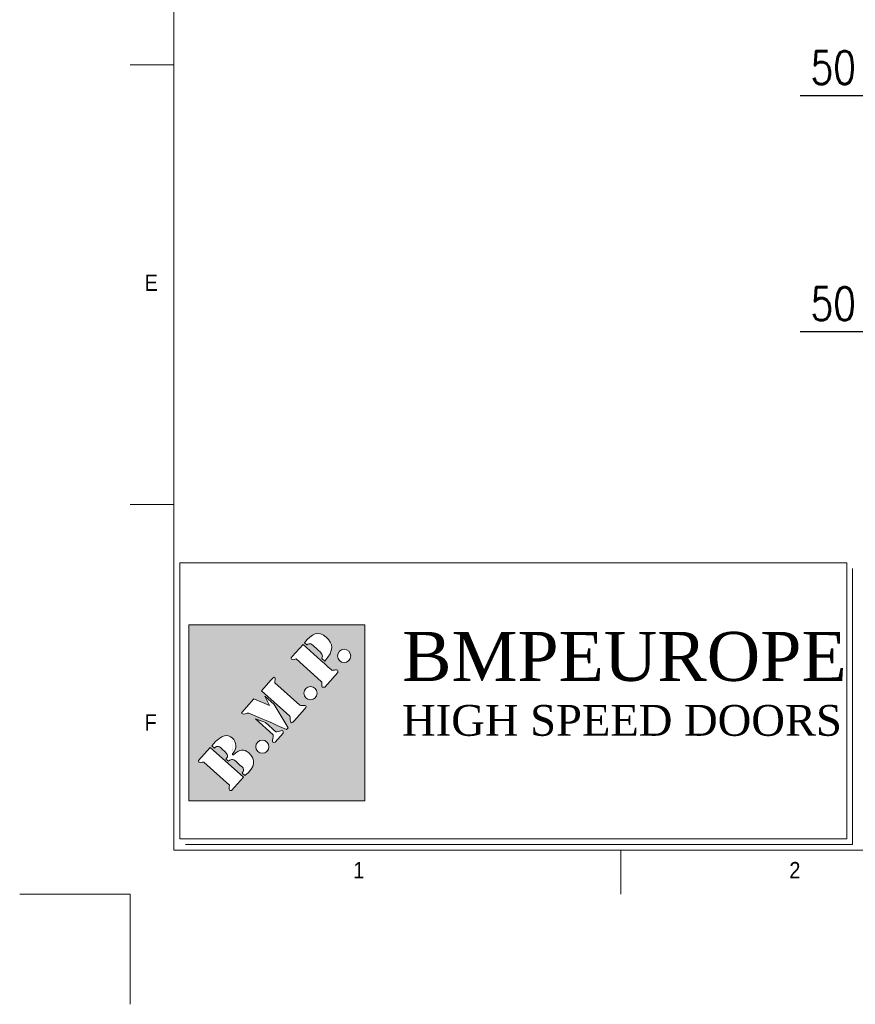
# Model space of a CAD drawing. Header units: millimetres. Extents: x 10824 to 17790, y 974 to 5976.
# Tile 1 of 6: x 10824 to 12339, y 974 to 2760. Entities that reach past the tile are written whole.
import ezdxf

# ---------------------------------------------------------------- set-up
doc = ezdxf.new("R2010")
doc.units = ezdxf.units.MM
doc.header["$LTSCALE"] = 50
doc.header["$PDSIZE"] = -1
doc.layers.add('FORMAT', color=7, linetype='Continuous')
doc.layers.add('Livello 1', color=7, linetype='Continuous')
doc.styles.add('NYIP', font='romans.shx', dxfattribs={"width": 0.8})
doc.styles.add('SLDTEXTSTYLE0', font='Gothic.ttf', dxfattribs={"width": 0.913})
doc.styles.get("Standard").update_dxf_attribs({"font": 'Gothic.ttf'})
doc.dimstyles.new('STANDARD35', dxfattribs={"dimscale": 35, "dimtxt": 2, "dimasz": 1.5, "dimexe": 1, "dimexo": 1, "dimgap": 0.7, "dimtad": 1, "dimdec": 0, "dimdsep": 46, "dimtxsty": 'NYIP', "dimcen": 0, "dimclrd": 1, "dimclre": 1, "dimclrt": 2, "dimadec": 0, "dimazin": 0, "dimtfac": 1, "dimtdec": 0, "dimtix": 1, "dimtmove": 0, "dimatfit": 3, "dimfxl": 0, "dimtvp": 1, "dimtolj": 1, "dimtzin": 0, "dimarcsym": 0})

# ---------------------------------------------------------------- blocks, each defined once
blk = doc.blocks.new('*D27')
at = {"color": 1, "lineweight": -2, "transparency": 16777216}
for p, q in [((12448.6, 2158.7), (12448.6, 2223.9)), ((12498.6, 2158.7), (12498.6, 2223.9)), ((12403.6, 2193.9), (12238.9, 2193.9)), ((12498.6, 2193.9), (12448.6, 2193.9)), ((12543.6, 2193.9), (12588.6, 2193.9))]:
    blk.add_line(p, q, dxfattribs=at)
at = {"color": 1, "transparency": 16777216}
for points in [[(12403.6, 2201.4), (12403.6, 2186.4), (12448.6, 2193.9)], [(12543.6, 2201.4), (12543.6, 2186.4), (12498.6, 2193.9)]]:
    blk.add_solid(points, dxfattribs=at)
at = {"layer": 'Defpoints', "color": 0, "transparency": 16777216}
for p in [(12498.6, 2193.9), (12448.6, 2128.7), (12498.6, 2128.7)]:
    blk.add_point(p, dxfattribs=at)
at = {"color": 2, "lineweight": 5, "transparency": 16777216, "insert": (12298.7, 2244.9), "char_height": 60, "attachment_point": 5, "style": 'NYIP'}
blk.add_mtext('\\A1;50', dxfattribs=at)
blk = doc.blocks.new('*D33')
at = {"color": 1, "lineweight": -2, "transparency": 16777216}
for p, q in [((12448.6, 2780.6), (12448.6, 2592.2)), ((12498.6, 2780.6), (12498.6, 2592.2)), ((12403.6, 2622.2), (12238.9, 2622.2)), ((12498.6, 2622.2), (12448.6, 2622.2)), ((12543.6, 2622.2), (12588.6, 2622.2))]:
    blk.add_line(p, q, dxfattribs=at)
at = {"color": 1, "transparency": 16777216}
for points in [[(12403.6, 2629.7), (12403.6, 2614.7), (12448.6, 2622.2)], [(12543.6, 2629.7), (12543.6, 2614.7), (12498.6, 2622.2)]]:
    blk.add_solid(points, dxfattribs=at)
at = {"layer": 'Defpoints', "color": 0, "transparency": 16777216}
for p in [(12448.6, 2810.6), (12498.6, 2810.6), (12498.6, 2622.2)]:
    blk.add_point(p, dxfattribs=at)
at = {"color": 2, "lineweight": 5, "transparency": 16777216, "insert": (12298.7, 2673.2), "char_height": 60, "attachment_point": 5, "style": 'NYIP'}
blk.add_mtext('\\A1;50', dxfattribs=at)
blk = doc.blocks.new('A$C7C9C4F3F')
at = {"color": 7, "lineweight": 5}
blk.add_line((0, 1765.8), (199.3, 1765.8), dxfattribs=at)
at = {"layer": 'FORMAT', "color": 7, "lineweight": 5}
for p, q in [((199.3, 11304.4), (199.3, 199.3)), ((0, 3758.8), (199.3, 3758.8)), ((199.3, 199.3), (16199.3, 199.3)), ((2224.2, 0), (2224.2, 199.3))]:
    blk.add_line(p, q, dxfattribs=at)
at = {"color": 7, "lineweight": 5, "char_height": 73.8, "attachment_point": 1, "style": 'SLDTEXTSTYLE0'}
for s, insert in [('E', (66.4, 2808)), ('1', (1011.8, 145.3)), ('2', (2988.2, 145.3))]:
    blk.add_mtext(s, dxfattribs=dict(at, insert=insert))
at = {"layer": 'FORMAT', "color": 7, "lineweight": 5, "insert": (66.4, 815), "char_height": 73.8, "attachment_point": 1, "style": 'SLDTEXTSTYLE0'}
blk.add_mtext('F', dxfattribs=at)

msp = doc.modelspace()

# ---------------------------------------------------------------- hatches: boundary and pattern name
at = {"lineweight": 5, "true_color": 0x10733a}
h = msp.add_hatch(color=116, dxfattribs=at)
h.dxf.hatch_style = 1
h.paths.add_polyline_path([(11130.6, 1662.8), (11130.6, 1343.7), (11449.7, 1343.7), (11449.7, 1662.8)])
edge = h.paths.add_edge_path(flags=16)
edge.add_spline(control_points=[(11262, 1543.2), (11262, 1543.2), (11280, 1563.1), (11280, 1563.1), (11280, 1563.1), (11280, 1563.1), (11280, 1563.1), (11280, 1563.1)], knot_values=[0.142859, 0.142859, 0.142859, 0.142859, 0.285714, 0.285714, 0.285714, 0.285714, 0.285716, 0.285716, 0.285716, 0.285716], degree=3, periodic=0)
edge.add_spline(control_points=[(11280, 1563.1), (11290.8, 1575.1), (11285.5, 1559), (11286.4, 1557.4), (11286.4, 1557.4), (11286.4, 1557.4), (11286.4, 1557.4), (11286.4, 1557.4)], knot_values=[0.285716, 0.285716, 0.285716, 0.285716, 0.428571, 0.428571, 0.428571, 0.428571, 0.428573, 0.428573, 0.428573, 0.428573], degree=3, periodic=0)
edge.add_spline(control_points=[(11286.4, 1557.4), (11286.4, 1557.4), (11331.6, 1516.7), (11331.6, 1516.7), (11331.6, 1516.7), (11331.6, 1516.7), (11331.6, 1516.7), (11331.6, 1516.7)], knot_values=[0.428573, 0.428573, 0.428573, 0.428573, 0.571429, 0.571429, 0.571429, 0.571429, 0.57143, 0.57143, 0.57143, 0.57143], degree=3, periodic=0)
edge.add_spline(control_points=[(11331.6, 1516.7), (11335.3, 1515.6), (11349.3, 1519.3), (11340.5, 1509.5), (11340.5, 1509.5), (11340.5, 1509.5), (11340.5, 1509.5), (11340.5, 1509.5)], knot_values=[0.57143, 0.57143, 0.57143, 0.57143, 0.714286, 0.714286, 0.714286, 0.714286, 0.714287, 0.714287, 0.714287, 0.714287], degree=3, periodic=0)
edge.add_spline(control_points=[(11340.5, 1509.5), (11340.5, 1509.5), (11322.1, 1489.1), (11322.1, 1489.1), (11322.1, 1489.1), (11311.6, 1477.4), (11315.9, 1494.7), (11313.6, 1496.7)], knot_values=[0.714287, 0.714287, 0.714287, 0.714287, 0.857143, 0.857143, 0.857143, 0.857143, 1, 1, 1, 1], degree=3, periodic=0)
edge.add_spline(control_points=[(11313.6, 1496.7), (11313.6, 1496.7), (11300.7, 1508.3), (11287.8, 1520)], knot_values=[0, 0, 0, 0, 0.071429, 0.071429, 0.071429, 0.071429], degree=3, periodic=0)
edge.add_spline(control_points=[(11287.8, 1520), (11274.9, 1531.6), (11262, 1543.2), (11262, 1543.2), (11262, 1543.2), (11262, 1543.2), (11262, 1543.2), (11262, 1543.2)], knot_values=[0.071429, 0.071429, 0.071429, 0.071429, 0.142857, 0.142857, 0.142857, 0.142857, 0.142859, 0.142859, 0.142859, 0.142859], degree=3, periodic=0)
edge = h.paths.add_edge_path(flags=16)
edge.add_spline(control_points=[(11248.6, 1528.3), (11248.7, 1528.3), (11277, 1516.5), (11277, 1516.5), (11277, 1516.5), (11277, 1516.5), (11277, 1516.5), (11277, 1516.5)], knot_values=[0.444446, 0.444446, 0.444446, 0.444446, 0.555556, 0.555556, 0.555556, 0.555556, 0.555557, 0.555557, 0.555557, 0.555557], degree=3, periodic=0)
edge.add_spline(control_points=[(11277, 1516.5), (11277, 1516.5), (11268.4, 1533.1), (11268.4, 1533.1), (11268.4, 1533.1), (11268.4, 1533.1), (11268.4, 1533.1), (11268.4, 1533.1)], knot_values=[0.555557, 0.555557, 0.555557, 0.555557, 0.666667, 0.666667, 0.666667, 0.666667, 0.666668, 0.666668, 0.666668, 0.666668], degree=3, periodic=0)
edge.add_spline(control_points=[(11268.4, 1533.1), (11268.4, 1533.1), (11285, 1518.1), (11285, 1518.1), (11285, 1518.1), (11285, 1518.1), (11285, 1518.1), (11285, 1518.1)], knot_values=[0.666668, 0.666668, 0.666668, 0.666668, 0.777778, 0.777778, 0.777778, 0.777778, 0.777779, 0.777779, 0.777779, 0.777779], degree=3, periodic=0)
edge.add_spline(control_points=[(11285, 1518.1), (11285, 1518.1), (11310.5, 1476.1), (11310.5, 1476.1), (11310.5, 1476.1), (11310.5, 1476.1), (11310.5, 1476.1), (11310.5, 1476.1)], knot_values=[0.777779, 0.777779, 0.777779, 0.777779, 0.888889, 0.888889, 0.888889, 0.888889, 0.88889, 0.88889, 0.88889, 0.88889], degree=3, periodic=0)
edge.add_spline(control_points=[(11310.5, 1476.1), (11310.5, 1476.1), (11307.5, 1472.8), (11307.5, 1472.8)], knot_values=[0.88889, 0.88889, 0.88889, 0.88889, 1, 1, 1, 1], degree=3, periodic=0)
edge.add_spline(control_points=[(11307.5, 1472.8), (11285.1, 1482.7), (11261.9, 1492.9), (11239.6, 1502.7), (11239.6, 1502.7), (11239.6, 1502.7), (11239.6, 1502.7), (11239.6, 1502.7)], knot_values=[0, 0, 0, 0, 0.111111, 0.111111, 0.111111, 0.111111, 0.111112, 0.111112, 0.111112, 0.111112], degree=3, periodic=0)
edge.add_spline(control_points=[(11239.6, 1502.7), (11234.9, 1502.7), (11230.2, 1499.1), (11226.8, 1501.9), (11226.8, 1501.9), (11226.8, 1501.9), (11226.8, 1501.9), (11226.8, 1501.9)], knot_values=[0.111112, 0.111112, 0.111112, 0.111112, 0.222222, 0.222222, 0.222222, 0.222222, 0.222223, 0.222223, 0.222223, 0.222223], degree=3, periodic=0)
edge.add_spline(control_points=[(11226.6, 1503.9), (11226.6, 1503.9), (11248.6, 1528.3), (11248.6, 1528.3), (11248.6, 1528.3), (11248.6, 1528.3), (11248.6, 1528.3), (11248.6, 1528.3)], knot_values=[0.333334, 0.333334, 0.333334, 0.333334, 0.444444, 0.444444, 0.444444, 0.444444, 0.444446, 0.444446, 0.444446, 0.444446], degree=3, periodic=0)
edge = h.paths.add_edge_path(flags=16)
edge.add_spline(control_points=[(11325.4, 1600.9), (11320.9, 1598.5), (11311.8, 1598.5), (11317.7, 1605), (11317.7, 1605), (11317.7, 1605), (11317.7, 1605), (11317.7, 1605)], knot_values=[0.285716, 0.285716, 0.285716, 0.285716, 0.428571, 0.428571, 0.428571, 0.428571, 0.428573, 0.428573, 0.428573, 0.428573], degree=3, periodic=0)
edge.add_spline(control_points=[(11317.7, 1605), (11317.7, 1605), (11337.6, 1627.1), (11337.6, 1627.1), (11337.6, 1627.1), (11337.6, 1627.1), (11337.6, 1627.1), (11337.6, 1627.1)], knot_values=[0.428573, 0.428573, 0.428573, 0.428573, 0.571429, 0.571429, 0.571429, 0.571429, 0.57143, 0.57143, 0.57143, 0.57143], degree=3, periodic=0)
edge.add_spline(control_points=[(11337.6, 1627.1), (11355, 1611.5), (11371.8, 1596.4), (11389.2, 1580.7), (11389.2, 1580.7), (11389.2, 1580.7), (11389.2, 1580.7), (11389.2, 1580.7)], knot_values=[0.57143, 0.57143, 0.57143, 0.57143, 0.714286, 0.714286, 0.714286, 0.714286, 0.714287, 0.714287, 0.714287, 0.714287], degree=3, periodic=0)
edge.add_spline(control_points=[(11389.2, 1580.7), (11392.3, 1577.9), (11401.6, 1585.3), (11400.8, 1576.4), (11400.8, 1576.4), (11400.8, 1576.4), (11400.8, 1576.4), (11400.8, 1576.4)], knot_values=[0.714287, 0.714287, 0.714287, 0.714287, 0.857143, 0.857143, 0.857143, 0.857143, 0.857144, 0.857144, 0.857144, 0.857144], degree=3, periodic=0)
edge.add_spline(control_points=[(11400.8, 1576.4), (11400.8, 1576.4), (11376.8, 1549.8), (11376.8, 1549.8)], knot_values=[0.857144, 0.857144, 0.857144, 0.857144, 1, 1, 1, 1], degree=3, periodic=0)
edge.add_spline(control_points=[(11376.8, 1549.8), (11367.4, 1547), (11373.7, 1557.4), (11370.7, 1560.1), (11370.7, 1560.1), (11370.7, 1560.1), (11370.7, 1560.1), (11370.7, 1560.1)], knot_values=[0, 0, 0, 0, 0.142857, 0.142857, 0.142857, 0.142857, 0.142859, 0.142859, 0.142859, 0.142859], degree=3, periodic=0)
edge.add_spline(control_points=[(11370.7, 1560.1), (11370.7, 1560.1), (11325.4, 1600.9), (11325.4, 1600.9), (11325.4, 1600.9), (11325.4, 1600.9), (11325.4, 1600.9), (11325.4, 1600.9)], knot_values=[0.142859, 0.142859, 0.142859, 0.142859, 0.285714, 0.285714, 0.285714, 0.285714, 0.285716, 0.285716, 0.285716, 0.285716], degree=3, periodic=0)
edge = h.paths.add_edge_path(flags=16)
edge.add_spline(control_points=[(11251.2, 1492.2), (11251.2, 1492.2), (11269.5, 1485.2), (11269.5, 1485.2), (11269.5, 1485.2), (11269.5, 1485.2), (11269.5, 1485.2), (11269.5, 1485.2)], knot_values=[0.333335, 0.333335, 0.333335, 0.333335, 0.5, 0.5, 0.5, 0.5, 0.500002, 0.500002, 0.500002, 0.500002], degree=3, periodic=0)
edge.add_spline(control_points=[(11269.5, 1485.2), (11269.5, 1485.2), (11288.1, 1468.5), (11288.1, 1468.5), (11288.1, 1468.5), (11288.1, 1468.5), (11288.1, 1468.5), (11288.1, 1468.5)], knot_values=[0.500002, 0.500002, 0.500002, 0.500002, 0.666667, 0.666667, 0.666667, 0.666667, 0.666668, 0.666668, 0.666668, 0.666668], degree=3, periodic=0)
edge.add_spline(control_points=[(11288.1, 1468.5), (11293.4, 1467.5), (11303.5, 1475.6), (11301.5, 1466.2), (11301.5, 1466.2), (11301.5, 1466.2), (11301.5, 1466.2), (11301.5, 1466.2)], knot_values=[0.666668, 0.666668, 0.666668, 0.666668, 0.833333, 0.833333, 0.833333, 0.833333, 0.833335, 0.833335, 0.833335, 0.833335], degree=3, periodic=0)
edge.add_spline(control_points=[(11301.5, 1466.2), (11301.5, 1466.2), (11287, 1450.1), (11287, 1450.1)], knot_values=[0.833335, 0.833335, 0.833335, 0.833335, 1, 1, 1, 1], degree=3, periodic=0)
edge.add_spline(control_points=[(11287, 1450.1), (11278.6, 1446.2), (11284.4, 1459), (11283.4, 1463.2), (11283.4, 1463.2), (11283.4, 1463.2), (11283.4, 1463.2), (11283.4, 1463.2)], knot_values=[0, 0, 0, 0, 0.166667, 0.166667, 0.166667, 0.166667, 0.166668, 0.166668, 0.166668, 0.166668], degree=3, periodic=0)
edge.add_spline(control_points=[(11283.4, 1463.2), (11283.4, 1463.2), (11251.2, 1492.2), (11251.2, 1492.2), (11251.2, 1492.2), (11251.2, 1492.2), (11251.2, 1492.2), (11251.2, 1492.2)], knot_values=[0.166668, 0.166668, 0.166668, 0.166668, 0.333333, 0.333333, 0.333333, 0.333333, 0.333335, 0.333335, 0.333335, 0.333335], degree=3, periodic=0)
edge = h.paths.add_edge_path(flags=16)
edge.add_spline(control_points=[(11340.1, 1629.9), (11353, 1647.1), (11365.7, 1652.7), (11379.6, 1640.1), (11379.6, 1640.1), (11392.1, 1628.9), (11394.5, 1615.9), (11376.8, 1596.8)], knot_values=[0.666668, 0.666668, 0.666668, 0.666668, 0.833333, 0.833333, 0.833333, 0.833333, 1, 1, 1, 1], degree=3, periodic=0)
edge.add_spline(control_points=[(11376.8, 1596.8), (11376.8, 1596.8), (11375.5, 1598), (11374.2, 1599.1)], knot_values=[0, 0, 0, 0, 0.083333, 0.083333, 0.083333, 0.083333], degree=3, periodic=0)
edge.add_spline(control_points=[(11374.2, 1599.1), (11372.9, 1600.3), (11371.6, 1601.5), (11371.6, 1601.5), (11371.6, 1601.5), (11371.6, 1601.5), (11371.6, 1601.5), (11371.6, 1601.5)], knot_values=[0.083333, 0.083333, 0.083333, 0.083333, 0.166667, 0.166667, 0.166667, 0.166667, 0.166668, 0.166668, 0.166668, 0.166668], degree=3, periodic=0)
edge.add_spline(control_points=[(11371.6, 1601.5), (11374, 1608.8), (11372.7, 1609.9), (11362.2, 1619.4), (11362.2, 1619.4), (11362.2, 1619.4), (11362.2, 1619.4), (11362.2, 1619.4)], knot_values=[0.166668, 0.166668, 0.166668, 0.166668, 0.333333, 0.333333, 0.333333, 0.333333, 0.333335, 0.333335, 0.333335, 0.333335], degree=3, periodic=0)
edge.add_spline(control_points=[(11362.2, 1619.4), (11351.5, 1629), (11350.3, 1630.1), (11344.2, 1626.2), (11344.2, 1626.2), (11344.2, 1626.2), (11344.2, 1626.2), (11344.2, 1626.2)], knot_values=[0.333335, 0.333335, 0.333335, 0.333335, 0.5, 0.5, 0.5, 0.5, 0.500002, 0.500002, 0.500002, 0.500002], degree=3, periodic=0)
edge.add_spline(control_points=[(11344.2, 1626.2), (11344.2, 1626.2), (11340.1, 1629.9), (11340.1, 1629.9), (11340.1, 1629.9), (11340.1, 1629.9), (11340.1, 1629.9), (11340.1, 1629.9)], knot_values=[0.500002, 0.500002, 0.500002, 0.500002, 0.666667, 0.666667, 0.666667, 0.666667, 0.666668, 0.666668, 0.666668, 0.666668], degree=3, periodic=0)
edge = h.paths.add_edge_path(flags=16)
edge.add_spline(control_points=[(11351.2, 1526.7), (11344.6, 1526.7), (11339.3, 1532), (11339.3, 1538.6), (11339.3, 1538.6), (11339.3, 1545.2), (11344.6, 1550.6), (11351.2, 1550.6)], knot_values=[0.500003, 0.500003, 0.500003, 0.500003, 0.75, 0.75, 0.75, 0.75, 1, 1, 1, 1], degree=3, periodic=0)
edge.add_spline(control_points=[(11351.2, 1550.6), (11357.8, 1550.6), (11363.2, 1545.2), (11363.2, 1538.6), (11363.2, 1538.6), (11363.2, 1538.6), (11363.2, 1538.6), (11363.2, 1538.6)], knot_values=[0, 0, 0, 0, 0.25, 0.25, 0.25, 0.25, 0.250003, 0.250003, 0.250003, 0.250003], degree=3, periodic=0)
edge.add_spline(control_points=[(11363.2, 1538.6), (11363.2, 1532), (11357.8, 1526.7), (11351.2, 1526.7), (11351.2, 1526.7), (11351.2, 1526.7), (11351.2, 1526.7), (11351.2, 1526.7)], knot_values=[0.250003, 0.250003, 0.250003, 0.250003, 0.5, 0.5, 0.5, 0.5, 0.500003, 0.500003, 0.500003, 0.500003], degree=3, periodic=0)
edge = h.paths.add_edge_path(flags=16)
edge.add_spline(control_points=[(11209.9, 1428.7), (11209.9, 1428.7), (11209.9, 1428.7), (11209.9, 1428.7), (11209.9, 1428.7), (11218.4, 1438.8), (11218, 1449.6), (11208.8, 1457.5)], knot_values=[0.666668, 0.666668, 0.666668, 0.666668, 0.666668, 0.666668, 0.666668, 0.666668, 0.750001, 0.750001, 0.750001, 0.750001], degree=3, periodic=0)
edge.add_spline(control_points=[(11211.5, 1427.1), (11222.9, 1437.2), (11230, 1438.4), (11239.1, 1430.2), (11239.1, 1430.2), (11252.8, 1417.9), (11251.5, 1405.2), (11232.2, 1389.2)], knot_values=[0.833334, 0.833334, 0.833334, 0.833334, 0.916667, 0.916667, 0.916667, 0.916667, 1, 1, 1, 1], degree=3, periodic=0)
edge.add_spline(control_points=[(11232.2, 1389.2), (11232.2, 1389.2), (11231, 1390.4), (11229.7, 1391.5)], knot_values=[0, 0, 0, 0, 0.041667, 0.041667, 0.041667, 0.041667], degree=3, periodic=0)
edge.add_spline(control_points=[(11229.7, 1391.5), (11228.4, 1392.6), (11227.2, 1393.8), (11227.2, 1393.8), (11227.2, 1393.8), (11227.2, 1393.8), (11227.2, 1393.8), (11227.2, 1393.8)], knot_values=[0.041667, 0.041667, 0.041667, 0.041667, 0.083333, 0.083333, 0.083333, 0.083333, 0.083334, 0.083334, 0.083334, 0.083334], degree=3, periodic=0)
edge.add_spline(control_points=[(11227.2, 1393.8), (11233.4, 1401.1), (11228.2, 1403.8), (11220.5, 1410.7), (11220.5, 1410.7), (11220.5, 1410.7), (11220.5, 1410.7), (11220.5, 1410.7)], knot_values=[0.083334, 0.083334, 0.083334, 0.083334, 0.166667, 0.166667, 0.166667, 0.166667, 0.166667, 0.166667, 0.166667, 0.166667], degree=3, periodic=0)
edge.add_spline(control_points=[(11220.5, 1410.7), (11214.2, 1416.4), (11210.2, 1421.9), (11202.3, 1415.1), (11202.3, 1415.1), (11202.3, 1415.1), (11202.3, 1415.1), (11202.3, 1415.1)], knot_values=[0.166667, 0.166667, 0.166667, 0.166667, 0.25, 0.25, 0.25, 0.25, 0.250001, 0.250001, 0.250001, 0.250001], degree=3, periodic=0)
edge.add_spline(control_points=[(11202.3, 1415.1), (11202.3, 1415.1), (11197.9, 1419), (11197.9, 1419), (11197.9, 1419), (11197.9, 1419), (11197.9, 1419), (11197.9, 1419)], knot_values=[0.250001, 0.250001, 0.250001, 0.250001, 0.333333, 0.333333, 0.333333, 0.333333, 0.333334, 0.333334, 0.333334, 0.333334], degree=3, periodic=0)
edge.add_spline(control_points=[(11197.9, 1419), (11204, 1425.6), (11199.7, 1429.4), (11192.4, 1436), (11192.4, 1436), (11192.4, 1436), (11192.4, 1436), (11192.4, 1436)], knot_values=[0.333334, 0.333334, 0.333334, 0.333334, 0.416667, 0.416667, 0.416667, 0.416667, 0.416668, 0.416668, 0.416668, 0.416668], degree=3, periodic=0)
edge.add_spline(control_points=[(11192.4, 1436), (11185.5, 1442.2), (11182.7, 1444.7), (11176.9, 1439.1), (11176.9, 1439.1), (11176.9, 1439.1), (11176.9, 1439.1), (11176.9, 1439.1)], knot_values=[0.416668, 0.416668, 0.416668, 0.416668, 0.5, 0.5, 0.5, 0.5, 0.500001, 0.500001, 0.500001, 0.500001], degree=3, periodic=0)
edge.add_spline(control_points=[(11176.9, 1439.1), (11176.9, 1439.1), (11172.1, 1443.3), (11172.1, 1443.3), (11172.1, 1443.3), (11172.1, 1443.3), (11172.1, 1443.3), (11172.1, 1443.3)], knot_values=[0.500001, 0.500001, 0.500001, 0.500001, 0.583333, 0.583333, 0.583333, 0.583333, 0.583334, 0.583334, 0.583334, 0.583334], degree=3, periodic=0)
edge.add_spline(control_points=[(11172.1, 1443.3), (11191.3, 1466.4), (11201.5, 1463.9), (11208.8, 1457.5), (11208.8, 1457.5), (11208.8, 1457.5), (11208.8, 1457.5), (11208.8, 1457.5)], knot_values=[0.583334, 0.583334, 0.583334, 0.583334, 0.666667, 0.666667, 0.666667, 0.666667, 0.666667, 0.666667, 0.666667, 0.666667], degree=3, periodic=0)
edge = h.paths.add_edge_path(flags=16)
edge.add_spline(control_points=[(11263.8, 1453.6), (11270.4, 1453.6), (11275.7, 1448.2), (11275.7, 1441.6), (11275.7, 1441.6), (11275.7, 1441.6), (11275.7, 1441.6), (11275.7, 1441.6)], knot_values=[0, 0, 0, 0, 0.25, 0.25, 0.25, 0.25, 0.250003, 0.250003, 0.250003, 0.250003], degree=3, periodic=0)
edge.add_spline(control_points=[(11275.7, 1441.6), (11275.7, 1435), (11270.4, 1429.7), (11263.8, 1429.7), (11263.8, 1429.7), (11263.8, 1429.7), (11263.8, 1429.7), (11263.8, 1429.7)], knot_values=[0.250003, 0.250003, 0.250003, 0.250003, 0.5, 0.5, 0.5, 0.5, 0.500003, 0.500003, 0.500003, 0.500003], degree=3, periodic=0)
edge.add_spline(control_points=[(11263.8, 1429.7), (11257.2, 1429.7), (11251.8, 1435), (11251.8, 1441.6), (11251.8, 1441.6), (11251.8, 1448.2), (11257.2, 1453.6), (11263.8, 1453.6)], knot_values=[0.500003, 0.500003, 0.500003, 0.500003, 0.75, 0.75, 0.75, 0.75, 1, 1, 1, 1], degree=3, periodic=0)
edge = h.paths.add_edge_path(flags=16)
edge.add_spline(control_points=[(11169.4, 1440.4), (11169.4, 1440.4), (11229.5, 1386.2), (11229.5, 1386.2), (11229.5, 1386.2), (11229.5, 1386.2), (11229.5, 1386.2), (11229.5, 1386.2)], knot_values=[0.666668, 0.666668, 0.666668, 0.666668, 0.833333, 0.833333, 0.833333, 0.833333, 0.833335, 0.833335, 0.833335, 0.833335], degree=3, periodic=0)
edge.add_spline(control_points=[(11229.5, 1386.2), (11229.5, 1386.2), (11207.6, 1361.9), (11207.6, 1361.9)], knot_values=[0.833335, 0.833335, 0.833335, 0.833335, 1, 1, 1, 1], degree=3, periodic=0)
edge.add_spline(control_points=[(11207.6, 1361.9), (11202.7, 1360.5), (11203.7, 1367.7), (11204.2, 1371.8), (11204.2, 1371.8), (11204.2, 1371.8), (11204.2, 1371.8), (11204.2, 1371.8)], knot_values=[0, 0, 0, 0, 0.166667, 0.166667, 0.166667, 0.166667, 0.166668, 0.166668, 0.166668, 0.166668], degree=3, periodic=0)
edge.add_spline(control_points=[(11204.2, 1371.8), (11204.2, 1371.8), (11157.6, 1413.7), (11157.6, 1413.7), (11157.6, 1413.7), (11157.6, 1413.7), (11157.6, 1413.7), (11157.6, 1413.7)], knot_values=[0.166668, 0.166668, 0.166668, 0.166668, 0.333333, 0.333333, 0.333333, 0.333333, 0.333335, 0.333335, 0.333335, 0.333335], degree=3, periodic=0)
edge.add_spline(control_points=[(11157.6, 1413.7), (11154.8, 1414.4), (11146.2, 1409.3), (11148.2, 1416.8), (11148.2, 1416.8), (11148.2, 1416.8), (11148.2, 1416.8), (11148.2, 1416.8)], knot_values=[0.333335, 0.333335, 0.333335, 0.333335, 0.5, 0.5, 0.5, 0.5, 0.500002, 0.500002, 0.500002, 0.500002], degree=3, periodic=0)
edge.add_spline(control_points=[(11148.2, 1416.8), (11148.2, 1416.8), (11169.4, 1440.4), (11169.4, 1440.4), (11169.4, 1440.4), (11169.4, 1440.4), (11169.4, 1440.4), (11169.4, 1440.4)], knot_values=[0.500002, 0.500002, 0.500002, 0.500002, 0.666667, 0.666667, 0.666667, 0.666667, 0.666668, 0.666668, 0.666668, 0.666668], degree=3, periodic=0)
edge = h.paths.add_edge_path(flags=16)
edge.add_spline(control_points=[(11412, 1594.2), (11405.4, 1594.2), (11400.1, 1599.6), (11400.1, 1606.2), (11400.1, 1606.2), (11400.1, 1612.8), (11405.4, 1618.2), (11412, 1618.2)], knot_values=[0.500003, 0.500003, 0.500003, 0.500003, 0.75, 0.75, 0.75, 0.75, 1, 1, 1, 1], degree=3, periodic=0)
edge.add_spline(control_points=[(11412, 1618.2), (11418.6, 1618.2), (11424, 1612.8), (11424, 1606.2), (11424, 1606.2), (11424, 1606.2), (11424, 1606.2), (11424, 1606.2)], knot_values=[0, 0, 0, 0, 0.25, 0.25, 0.25, 0.25, 0.250003, 0.250003, 0.250003, 0.250003], degree=3, periodic=0)
edge.add_spline(control_points=[(11424, 1606.2), (11424, 1599.6), (11418.6, 1594.2), (11412, 1594.2), (11412, 1594.2), (11412, 1594.2), (11412, 1594.2), (11412, 1594.2)], knot_values=[0.250003, 0.250003, 0.250003, 0.250003, 0.5, 0.5, 0.5, 0.5, 0.500003, 0.500003, 0.500003, 0.500003], degree=3, periodic=0)

# ---------------------------------------------------------------- linework, layer by layer
at = {"lineweight": 5}
for p, q in [((11114, 1774.8), (12323.3, 1774.8)), ((11114, 1774.8), (11114, 1274.8)), ((12323.3, 1774.8), (12323.3, 1274.8)), ((12333.6, 1764.5), (12333.6, 1264.5)), ((11114, 1274.8), (12323.3, 1274.8)), ((11124.3, 1264.5), (12333.6, 1264.5))]:
    msp.add_line(p, q, dxfattribs=at)
at = {"color": 116, "lineweight": 5, "true_color": 0x10733a}
for p, q in [((11130.6, 1662.8), (11449.7, 1662.8)), ((11130.6, 1343.7), (11130.6, 1662.8)), ((11449.7, 1662.8), (11449.7, 1343.7)), ((11449.7, 1343.7), (11130.6, 1343.7))]:
    msp.add_line(p, q, dxfattribs=at)
at = {"color": 2, "lineweight": 5}
for q in [(10823.9, 1174.4), (11023.9, 974.4)]:
    msp.add_line((11023.9, 1174.4), q, dxfattribs=at)
at = {"layer": 'Livello 1', "color": 116, "lineweight": 5, "true_color": 0x10733a}
for points, knots in [([(11376.8, 1596.8), (11376.8, 1596.8), (11371.6, 1601.5), (11371.6, 1601.5), (11371.6, 1601.5), (11374, 1608.8), (11372.7, 1609.9), (11362.2, 1619.4), (11362.2, 1619.4), (11351.5, 1629), (11350.3, 1630.1), (11344.2, 1626.2), (11344.2, 1626.2), (11344.2, 1626.2), (11340.1, 1629.9), (11340.1, 1629.9), (11340.1, 1629.9), (11353, 1647.1), (11365.7, 1652.7), (11379.6, 1640.1), (11379.6, 1640.1), (11392.1, 1628.9), (11394.5, 1615.9), (11376.8, 1596.8)], [0, 0, 0, 0, 0.166667, 0.166667, 0.166667, 0.166667, 0.333333, 0.333333, 0.333333, 0.333333, 0.5, 0.5, 0.5, 0.5, 0.666667, 0.666667, 0.666667, 0.666667, 0.833333, 0.833333, 0.833333, 0.833333, 1, 1, 1, 1]), ([(11376.8, 1549.8), (11367.4, 1547), (11373.7, 1557.4), (11370.7, 1560.1), (11370.7, 1560.1), (11370.7, 1560.1), (11325.4, 1600.9), (11325.4, 1600.9), (11325.4, 1600.9), (11320.9, 1598.5), (11311.8, 1598.5), (11317.7, 1605), (11317.7, 1605), (11317.7, 1605), (11337.6, 1627.1), (11337.6, 1627.1), (11337.6, 1627.1), (11355, 1611.5), (11371.8, 1596.4), (11389.2, 1580.7), (11389.2, 1580.7), (11392.3, 1577.9), (11401.6, 1585.3), (11400.8, 1576.4), (11400.8, 1576.4), (11400.8, 1576.4), (11376.8, 1549.8), (11376.8, 1549.8)], [0, 0, 0, 0, 0.142857, 0.142857, 0.142857, 0.142857, 0.285714, 0.285714, 0.285714, 0.285714, 0.428571, 0.428571, 0.428571, 0.428571, 0.571429, 0.571429, 0.571429, 0.571429, 0.714286, 0.714286, 0.714286, 0.714286, 0.857143, 0.857143, 0.857143, 0.857143, 1, 1, 1, 1]), ([(11412, 1618.2), (11418.6, 1618.2), (11424, 1612.8), (11424, 1606.2), (11424, 1606.2), (11424, 1599.6), (11418.6, 1594.2), (11412, 1594.2), (11412, 1594.2), (11405.4, 1594.2), (11400.1, 1599.6), (11400.1, 1606.2), (11400.1, 1606.2), (11400.1, 1612.8), (11405.4, 1618.2), (11412, 1618.2)], [0, 0, 0, 0, 0.25, 0.25, 0.25, 0.25, 0.5, 0.5, 0.5, 0.5, 0.75, 0.75, 0.75, 0.75, 1, 1, 1, 1]), ([(11313.6, 1496.7), (11313.6, 1496.7), (11262, 1543.2), (11262, 1543.2), (11262, 1543.2), (11262, 1543.2), (11280, 1563.1), (11280, 1563.1), (11280, 1563.1), (11290.8, 1575.1), (11285.5, 1559), (11286.4, 1557.4), (11286.4, 1557.4), (11286.4, 1557.4), (11331.6, 1516.7), (11331.6, 1516.7), (11331.6, 1516.7), (11335.3, 1515.6), (11349.3, 1519.3), (11340.5, 1509.5), (11340.5, 1509.5), (11340.5, 1509.5), (11322.1, 1489.1), (11322.1, 1489.1), (11322.1, 1489.1), (11311.6, 1477.4), (11315.9, 1494.7), (11313.6, 1496.7)], [0, 0, 0, 0, 0.142857, 0.142857, 0.142857, 0.142857, 0.285714, 0.285714, 0.285714, 0.285714, 0.428571, 0.428571, 0.428571, 0.428571, 0.571429, 0.571429, 0.571429, 0.571429, 0.714286, 0.714286, 0.714286, 0.714286, 0.857143, 0.857143, 0.857143, 0.857143, 1, 1, 1, 1]), ([(11351.2, 1550.6), (11357.8, 1550.6), (11363.2, 1545.2), (11363.2, 1538.6), (11363.2, 1538.6), (11363.2, 1532), (11357.8, 1526.7), (11351.2, 1526.7), (11351.2, 1526.7), (11344.6, 1526.7), (11339.3, 1532), (11339.3, 1538.6), (11339.3, 1538.6), (11339.3, 1545.2), (11344.6, 1550.6), (11351.2, 1550.6)], [0, 0, 0, 0, 0.25, 0.25, 0.25, 0.25, 0.5, 0.5, 0.5, 0.5, 0.75, 0.75, 0.75, 0.75, 1, 1, 1, 1]), ([(11307.5, 1472.8), (11285.1, 1482.7), (11261.9, 1492.9), (11239.6, 1502.7), (11239.6, 1502.7), (11234.9, 1502.7), (11230.2, 1499.1), (11226.8, 1501.9), (11226.8, 1501.9), (11226.8, 1501.9), (11226.6, 1503.9), (11226.6, 1503.9), (11226.6, 1503.9), (11226.6, 1503.9), (11248.6, 1528.3), (11248.6, 1528.3), (11248.6, 1528.3), (11248.6, 1528.3), (11277, 1516.5), (11277, 1516.5), (11277, 1516.5), (11277, 1516.5), (11268.4, 1533.1), (11268.4, 1533.1), (11268.4, 1533.1), (11268.4, 1533.1), (11285, 1518.1), (11285, 1518.1), (11285, 1518.1), (11285, 1518.1), (11310.5, 1476.1), (11310.5, 1476.1), (11310.5, 1476.1), (11310.5, 1476.1), (11307.5, 1472.8), (11307.5, 1472.8)], [0, 0, 0, 0, 0.111111, 0.111111, 0.111111, 0.111111, 0.222222, 0.222222, 0.222222, 0.222222, 0.333333, 0.333333, 0.333333, 0.333333, 0.444444, 0.444444, 0.444444, 0.444444, 0.555556, 0.555556, 0.555556, 0.555556, 0.666667, 0.666667, 0.666667, 0.666667, 0.777778, 0.777778, 0.777778, 0.777778, 0.888889, 0.888889, 0.888889, 0.888889, 1, 1, 1, 1]), ([(11287, 1450.1), (11278.6, 1446.2), (11284.4, 1459), (11283.4, 1463.2), (11283.4, 1463.2), (11283.4, 1463.2), (11251.2, 1492.2), (11251.2, 1492.2), (11251.2, 1492.2), (11251.2, 1492.2), (11269.5, 1485.2), (11269.5, 1485.2), (11269.5, 1485.2), (11269.5, 1485.2), (11288.1, 1468.5), (11288.1, 1468.5), (11288.1, 1468.5), (11293.4, 1467.5), (11303.5, 1475.6), (11301.5, 1466.2), (11301.5, 1466.2), (11301.5, 1466.2), (11287, 1450.1), (11287, 1450.1)], [0, 0, 0, 0, 0.166667, 0.166667, 0.166667, 0.166667, 0.333333, 0.333333, 0.333333, 0.333333, 0.5, 0.5, 0.5, 0.5, 0.666667, 0.666667, 0.666667, 0.666667, 0.833333, 0.833333, 0.833333, 0.833333, 1, 1, 1, 1]), ([(11232.2, 1389.2), (11232.2, 1389.2), (11227.2, 1393.8), (11227.2, 1393.8), (11227.2, 1393.8), (11233.4, 1401.1), (11228.2, 1403.8), (11220.5, 1410.7), (11220.5, 1410.7), (11214.2, 1416.4), (11210.2, 1421.9), (11202.3, 1415.1), (11202.3, 1415.1), (11202.3, 1415.1), (11197.9, 1419), (11197.9, 1419), (11197.9, 1419), (11204, 1425.6), (11199.7, 1429.4), (11192.4, 1436), (11192.4, 1436), (11185.5, 1442.2), (11182.7, 1444.7), (11176.9, 1439.1), (11176.9, 1439.1), (11176.9, 1439.1), (11172.1, 1443.3), (11172.1, 1443.3), (11172.1, 1443.3), (11191.3, 1466.4), (11201.5, 1463.9), (11208.8, 1457.5), (11208.8, 1457.5), (11218, 1449.6), (11218.4, 1438.8), (11209.9, 1428.7), (11209.9, 1428.7), (11208.8, 1427.1), (11210.5, 1426.1), (11211.5, 1427.1), (11211.5, 1427.1), (11222.9, 1437.2), (11230, 1438.4), (11239.1, 1430.2), (11239.1, 1430.2), (11252.8, 1417.9), (11251.5, 1405.2), (11232.2, 1389.2)], [0, 0, 0, 0, 0.083333, 0.083333, 0.083333, 0.083333, 0.166667, 0.166667, 0.166667, 0.166667, 0.25, 0.25, 0.25, 0.25, 0.333333, 0.333333, 0.333333, 0.333333, 0.416667, 0.416667, 0.416667, 0.416667, 0.5, 0.5, 0.5, 0.5, 0.583333, 0.583333, 0.583333, 0.583333, 0.666667, 0.666667, 0.666667, 0.666667, 0.75, 0.75, 0.75, 0.75, 0.833333, 0.833333, 0.833333, 0.833333, 0.916667, 0.916667, 0.916667, 0.916667, 1, 1, 1, 1]), ([(11263.8, 1453.6), (11270.4, 1453.6), (11275.7, 1448.2), (11275.7, 1441.6), (11275.7, 1441.6), (11275.7, 1435), (11270.4, 1429.7), (11263.8, 1429.7), (11263.8, 1429.7), (11257.2, 1429.7), (11251.8, 1435), (11251.8, 1441.6), (11251.8, 1441.6), (11251.8, 1448.2), (11257.2, 1453.6), (11263.8, 1453.6)], [0, 0, 0, 0, 0.25, 0.25, 0.25, 0.25, 0.5, 0.5, 0.5, 0.5, 0.75, 0.75, 0.75, 0.75, 1, 1, 1, 1]), ([(11207.6, 1361.9), (11202.7, 1360.5), (11203.7, 1367.7), (11204.2, 1371.8), (11204.2, 1371.8), (11204.2, 1371.8), (11157.6, 1413.7), (11157.6, 1413.7), (11157.6, 1413.7), (11154.8, 1414.4), (11146.2, 1409.3), (11148.2, 1416.8), (11148.2, 1416.8), (11148.2, 1416.8), (11169.4, 1440.4), (11169.4, 1440.4), (11169.4, 1440.4), (11169.4, 1440.4), (11229.5, 1386.2), (11229.5, 1386.2), (11229.5, 1386.2), (11229.5, 1386.2), (11207.6, 1361.9), (11207.6, 1361.9)], [0, 0, 0, 0, 0.166667, 0.166667, 0.166667, 0.166667, 0.333333, 0.333333, 0.333333, 0.333333, 0.5, 0.5, 0.5, 0.5, 0.666667, 0.666667, 0.666667, 0.666667, 0.833333, 0.833333, 0.833333, 0.833333, 1, 1, 1, 1])]:
    msp.add_open_spline(points, degree=3, knots=knots, dxfattribs=at)

# ---------------------------------------------------------------- block references
at = {"lineweight": 5, "xscale": 0.4, "yscale": 0.4, "zscale": 0.4}
msp.add_blockref('A$C7C9C4F3F', (11023.9, 1174.4), dxfattribs=at)

# ---------------------------------------------------------------- texts
at = {"color": 116, "lineweight": 5, "true_color": 0x10733a, "attachment_point": 1}
for s, insert, char_height in [('{\\fTimes New Roman|b0|i0|c0|p18;BMPEUROPE}', (11517.2, 1649.9), 88.9), ('{\\fTimes New Roman|b0|i0|c0|p18;HIGH SPEED DOORS}', (11517.2, 1517.3), 55.88)]:
    msp.add_mtext_dynamic_manual_height_columns(s, width=2431.356, gutter_width=875, heights=[0], dxfattribs=dict(at, insert=insert, char_height=char_height))

# ---------------------------------------------------------------- dimensions: what is measured, and where the dimension line sits
at = {"color": 1, "lineweight": 5}
for base, p1, p2, picture, middle in [((12498.6, 2622.2), (12448.6, 2810.6), (12498.6, 2810.6), '*D33', (12298.7, 2622.2)), ((12498.6, 2193.9), (12448.6, 2128.7), (12498.6, 2128.7), '*D27', (12298.7, 2193.9))]:
    dim = msp.add_linear_dim(base=base, p1=p1, p2=p2, dimstyle='STANDARD35', override={"dimscale": 30}, dxfattribs=at)
    dim.commit()
    dim.dimension.update_dxf_attribs({"geometry": picture, "text_midpoint": middle, "dimtype": 160})

doc.saveas('drawing.dxf')
